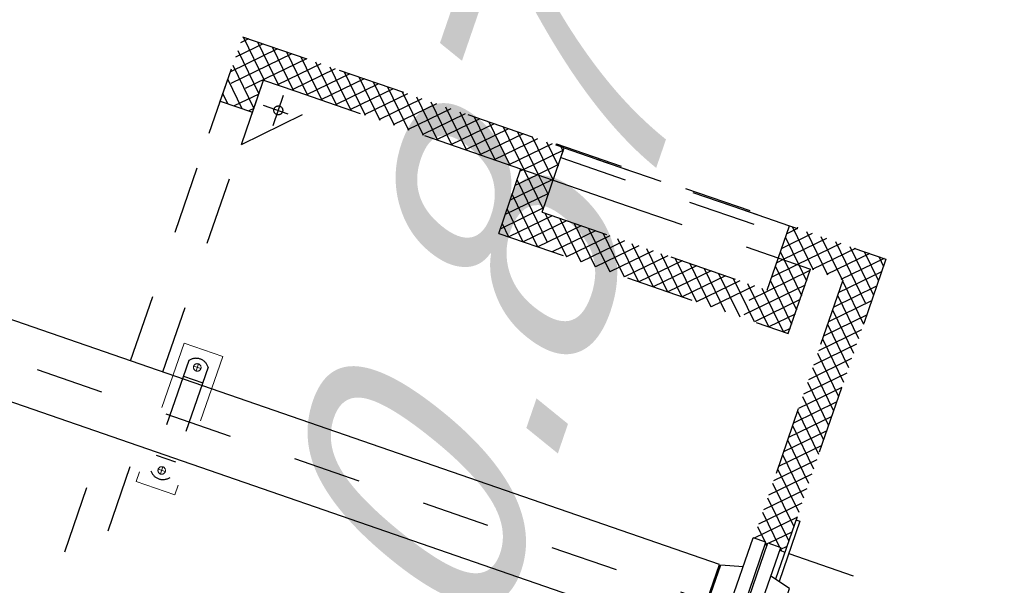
# Model space of a CAD drawing. Header units: metres. Extents: x 128615 to 129083, y 455669 to 456034.
# Tile 66 of 158: x 128806.462 to 128807.908, y 455829.178 to 455830.009. Entities that reach past the tile are written whole.
import ezdxf

# ---------------------------------------------------------------- set-up
doc = ezdxf.new("R2010")
doc.units = ezdxf.units.M
for name, pattern in [('CENTER', [2, 1.25, -0.25, 0.25, -0.25]), ('HIDDEN', [0.375, 0.25, -0.125]), ('HIDDEN2', [4.762499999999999, 3.175, -1.5875]), ('RI-AWZI_SLIBLEIDING', [11, 5, -3, 0, -3])]:
    doc.linetypes.add(name, pattern=pattern)
for name, color, linetype in [('0H', 6, 'CENTER'), ('0Hid', 6, 'HIDDEN'), ('0Hu1', 6, 'Continuous'), ('B-XX-GR-KRUIDEN-G', 98, 'Continuous'), ('LBH-COLASIT', 6, 'HIDDEN2')]:
    doc.layers.add(name, color=color, linetype=linetype)
for name, color, linetype, lineweight in [('B-XX-GR-HAAG-G', 90, 'GR-HAAG1', 13), ('B-XX-RI-AWZI_SLIBLEIDING-G', 40, 'RI-AWZI_SLIBLEIDING', 18), ('B-XX-RI-AWZI_SLIBLEIDING-T25_HDSR', 7, 'Continuous', 35), ('B-XX-VH-BESTRATING-V', 1, 'Continuous', 18), ('X-XX-AL-T25', 7, 'Continuous', 25)]:
    doc.layers.add(name, color=color, linetype=linetype, lineweight=lineweight)
doc.styles.add('ISO', font='Iso.shx', dxfattribs={"height": 50})
doc.styles.add('tcb_isocp', font='tcb_isocp.shx')
doc.linetypes.add('GR-HAAG1', pattern='A,6,[176,NLCS.SHX,S=0.125,R=0,X=0,Y=0],-2', length=8)

# ---------------------------------------------------------------- blocks, each defined once
blk = doc.blocks.new('Vof100')
for p, q in [((-57.15000000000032, -9.094947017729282e-13), (57.14999999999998, 9.094947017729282e-13)), ((57.14999999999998, 9.094947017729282e-13), (65.5, -31.99999999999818)), ((-65.5, -31.99999999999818), (-57.15000000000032, -9.094947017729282e-13)), ((-110, -31.99999999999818), (110, -31.99999999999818)), ((-110, -51.99999999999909), (-110, -31.99999999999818)), ((109.9999999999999, -51.99999999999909), (110, -31.99999999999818)), ((-110, -51.99999999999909), (109.9999999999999, -51.99999999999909))]:
    blk.add_line(p, q)
blk = doc.blocks.new('slibverwerkingsgebouw')
for p, q in [((1020.627095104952, 1574.196235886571), (1080.627081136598, 1574.23714427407)), ((1020.627095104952, 1574.196235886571), (1020.773683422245, 1359.196285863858)), ((1080.627081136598, 1574.23714427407), (1080.77366945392, 1359.237194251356)), ((1020.773683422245, 1359.196285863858), (1080.77366945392, 1359.237194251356))]:
    blk.add_line(p, q)
at = {"color": 0, "linetype": 'ByBlock'}
for p, q in [((1050.642087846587, 1552.216695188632), (1050.649587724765, 1541.216697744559)), ((1045.145839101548, 1546.712946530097), (1056.145836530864, 1546.720446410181)), ((1050.751176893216, 1392.216732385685), (1050.758676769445, 1381.216734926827)), ((1045.254928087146, 1386.712983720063), (1056.254925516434, 1386.720483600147))]:
    blk.add_line(p, q, dxfattribs=at)
for centre in [(1050.645837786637, 1546.716696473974), (1050.754926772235, 1386.716733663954)]:
    blk.add_circle(centre, 5.5)
at = {"layer": '0H'}
blk.add_line((5929.997027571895, 1470.043451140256), (499.0003557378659, 1466.340562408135), dxfattribs=at)
at = {"layer": '0Hid'}
for p, q in [((1035.641980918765, 1552.368371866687), (1035.758790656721, 1381.044604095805)), ((1065.641973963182, 1552.388826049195), (1065.758783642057, 1381.065058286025)), ((1035.658601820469, 1527.990679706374), (1065.658594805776, 1528.011133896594)), ((1035.742169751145, 1405.422296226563), (1065.742162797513, 1405.442750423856))]:
    blk.add_line(p, q, dxfattribs=at)
for centre, start, end in [((1050.649928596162, 1540.716697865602), 37.90270890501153, 142.175421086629), ((1050.750835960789, 1392.716732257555), 217.9027089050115, 322.175421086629)]:
    blk.add_arc(centre, 19, start, end, dxfattribs=at)
at = {"layer": '0Hu1'}
for p, q in [((1869.959009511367, 1524.425305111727), (653.4613070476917, 1523.595889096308)), ((1870.036940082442, 1410.125329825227), (1869.959009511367, 1524.425305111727)), ((1870.036940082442, 1410.125329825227), (653.539237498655, 1409.295913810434))]:
    blk.add_line(p, q, dxfattribs=at)
at = {"layer": 'LBH-COLASIT'}
for p, q in [((954.6616411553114, 2027.159719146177), (1104.661606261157, 2027.261990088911)), ((954.7639121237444, 1877.159754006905), (954.6616411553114, 2027.159719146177)), ((964.1572846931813, 2027.166193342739), (954.6681153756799, 2017.664075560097)), ((986.6079198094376, 2027.181500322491), (954.6834223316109, 1995.213440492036)), ((1009.058554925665, 2027.196807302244), (954.6987293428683, 1972.762805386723)), ((1031.509189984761, 2027.212114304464), (954.7140362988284, 1950.312170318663)), ((1053.959825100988, 2027.227421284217), (954.7293433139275, 1927.861535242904)), ((955.5899947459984, 2027.160352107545), (1005.624073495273, 1977.194454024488)), ((978.0406298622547, 2027.175659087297), (1028.074708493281, 1977.209761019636)), ((1000.491264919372, 2027.190966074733), (1050.525343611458, 1977.225068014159)), ((1022.941900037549, 2027.206273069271), (1072.975978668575, 1977.240375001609)), ((1076.410460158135, 2027.242728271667), (1026.444562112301, 1977.20864957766)), ((1045.392535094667, 2027.221580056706), (1095.426613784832, 1977.255681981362)), ((1098.861095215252, 2027.258035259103), (1048.895197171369, 1977.223956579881)), ((1067.843170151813, 2027.236887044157), (1117.87724890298, 1977.270988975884)), ((1121.3117303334, 2027.27334225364), (1071.345832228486, 1977.239263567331)), ((1090.293805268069, 2027.252194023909), (1140.327883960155, 1977.286295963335)), ((1143.762365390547, 2027.288649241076), (1093.796467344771, 1977.254570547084)), ((1104.661606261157, 2027.261990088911), (1504.661513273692, 2027.534712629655)), ((1112.744440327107, 2027.26750102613), (1162.778519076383, 1977.301602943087)), ((1166.213000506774, 2027.303956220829), (1116.247102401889, 1977.269877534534)), ((1135.195075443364, 2027.282808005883), (1185.229154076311, 1977.316909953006)), ((1188.66363556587, 2027.319263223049), (1138.697737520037, 1977.285184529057)), ((1157.645710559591, 2027.298114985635), (1207.679789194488, 1977.332216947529)), ((1211.114270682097, 2027.334570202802), (1161.148372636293, 1977.30049150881)), ((1180.096345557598, 2027.313421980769), (1230.130424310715, 1977.347523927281)), ((1233.564905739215, 2027.349877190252), (1183.59900769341, 1977.315798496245)), ((1202.546980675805, 2027.328728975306), (1252.581059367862, 1977.362830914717)), ((1256.015540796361, 2027.365184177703), (1206.049642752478, 1977.331105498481)), ((1224.997615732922, 2027.344035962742), (1275.03169448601, 1977.378137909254)), ((1278.466175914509, 2027.380491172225), (1228.500277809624, 1977.346412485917)), ((1247.448250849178, 2027.359342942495), (1297.482329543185, 1977.39344489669)), ((1300.916810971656, 2027.395798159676), (1250.950912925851, 1977.361719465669)), ((1269.898885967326, 2027.374649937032), (1319.932964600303, 1977.408751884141)), ((1323.367446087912, 2027.411105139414), (1273.401548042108, 1977.377026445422)), ((1292.349521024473, 2027.389956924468), (1342.38359971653, 1977.424058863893)), ((1345.81808120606, 2027.426412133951), (1295.852183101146, 1977.392333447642)), ((1304.661559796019, 2027.398351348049), (1954.66140871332, 2027.841525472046)), ((1314.8001561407, 2027.40526390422), (1364.834234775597, 1977.439365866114)), ((1368.268716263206, 2027.441719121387), (1318.302818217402, 1977.407640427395)), ((1337.250791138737, 2027.420570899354), (1387.284869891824, 1977.454672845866)), ((1390.719351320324, 2027.457026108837), (1340.753453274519, 1977.422947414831)), ((1359.701426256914, 2027.435877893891), (1409.735504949, 1977.469979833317)), ((1413.16998637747, 2027.472333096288), (1363.204088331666, 1977.438254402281)), ((1382.152061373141, 2027.451184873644), (1432.186140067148, 1977.485286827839)), ((1435.620621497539, 2027.487640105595), (1385.654723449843, 1977.453561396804)), ((1404.602696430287, 2027.466491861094), (1454.636775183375, 1977.500593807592)), ((1427.053331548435, 2027.481798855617), (1454.680348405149, 1999.89242888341)), ((1442.160164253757, 2029.492099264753), (1817.160077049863, 2029.747776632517)), ((1442.161527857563, 2027.492099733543), (1442.160164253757, 2029.492099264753)), ((1454.661524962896, 2027.50062229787), (1442.161527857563, 2027.492099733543)), ((1449.503966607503, 2027.497105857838), (1454.665041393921, 2022.343063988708)), ((1454.661524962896, 2027.50062229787), (1804.661443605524, 2027.739254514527)), ((1454.729705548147, 1927.500645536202), (1454.661524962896, 2027.50062229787)), ((1454.671752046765, 2012.500625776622), (1454.661524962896, 2027.50062229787)), ((1804.661443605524, 2027.739254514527), (1817.161440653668, 2027.747777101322)), ((1804.729624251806, 1927.739277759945), (1804.661443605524, 2027.739254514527)), ((1804.671670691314, 2012.739258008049), (1804.661443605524, 2027.739254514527)), ((1817.281417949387, 2027.747858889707), (1804.670047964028, 2015.119280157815)), ((1839.732053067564, 2027.763165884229), (1804.685354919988, 1992.668645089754)), ((1808.714127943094, 2027.742017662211), (1858.74820663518, 1977.776119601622)), ((1862.182688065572, 2027.778472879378), (1812.216790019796, 1977.744394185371)), ((1817.161440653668, 2027.747777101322), (1817.160077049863, 2029.747776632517)), ((1831.164763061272, 2027.757324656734), (1881.198841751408, 1977.791426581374)), ((1884.633323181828, 2027.793779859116), (1834.667425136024, 1977.759701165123)), ((1853.615398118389, 2027.772631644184), (1903.649476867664, 1977.806733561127)), ((1907.083958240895, 2027.809086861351), (1857.118060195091, 1977.775008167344)), ((1876.066033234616, 2027.787938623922), (1954.714995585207, 1949.246149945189)), ((1929.534593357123, 2027.824393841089), (1879.568695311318, 1977.790315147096)), ((1898.516668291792, 2027.803245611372), (1954.699688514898, 1971.696785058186)), ((1951.985228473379, 2027.839700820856), (1902.019330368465, 1977.805622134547)), ((1920.96730340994, 2027.818552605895), (1954.684381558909, 1994.147420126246)), ((1943.417938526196, 2027.833859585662), (1954.66907454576, 2016.598055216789)), ((1954.66140871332, 2027.841525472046), (1955.000339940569, 1530.733884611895)), ((1454.663849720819, 2024.090890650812), (1408.10535850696, 1977.468868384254)), ((1454.671752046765, 2012.500625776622), (1804.671670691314, 2012.739258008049)), ((954.6763151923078, 2005.637437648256), (1004.710393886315, 1955.671539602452)), ((1454.679156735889, 2001.640255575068), (1430.555993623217, 1977.484175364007)), ((1804.673987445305, 2009.34130379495), (1836.297571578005, 1977.760812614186)), ((1954.674891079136, 2008.067070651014), (1904.708992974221, 1958.032991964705)), ((954.6916221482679, 1983.186802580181), (1004.725700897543, 1933.220904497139)), ((1804.689294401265, 1986.890668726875), (1813.846936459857, 1977.745505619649)), ((1954.690198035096, 1985.616435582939), (1904.724299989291, 1935.582356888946)), ((955.0048340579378, 1523.801483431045), (954.6957314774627, 1977.159730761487)), ((1004.695719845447, 1977.193821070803), (1054.695708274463, 1977.227911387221)), ((1005.004822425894, 1523.835573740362), (1004.695719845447, 1977.193821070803)), ((1004.76390043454, 1877.193844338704), (1004.695719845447, 1977.193821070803)), ((1004.76390043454, 1877.193844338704), (1104.695696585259, 1977.262001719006)), ((1054.695708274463, 1977.227911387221), (1554.695592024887, 1977.568814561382)), ((1354.695638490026, 1977.432453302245), (1904.695510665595, 1977.807446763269)), ((1404.763807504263, 1877.466566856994), (1404.695626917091, 1977.466543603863)), ((1408.10535850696, 1977.468868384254), (1404.697951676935, 1974.056811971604)), ((1430.555993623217, 1977.484175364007), (1404.713258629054, 1951.606176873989)), ((1453.006628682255, 1977.499482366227), (1404.728565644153, 1929.155541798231)), ((1409.735504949, 1977.469979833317), (1454.726269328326, 1932.540523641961)), ((1432.186140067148, 1977.485286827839), (1454.710962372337, 1954.991158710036)), ((1454.694463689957, 1979.189620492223), (1453.006628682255, 1977.499482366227)), ((1454.636775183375, 1977.500593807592), (1454.695655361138, 1977.441793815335)), ((1854.69717394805, 1975.350818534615), (1757.186264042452, 1877.706850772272)), ((1812.216790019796, 1977.744394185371), (1804.700661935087, 1970.218010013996)), ((1834.667425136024, 1977.759701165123), (1804.715968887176, 1947.767374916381)), ((1813.846936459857, 1977.745505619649), (1854.72337309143, 1936.924770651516)), ((1836.297571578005, 1977.760812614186), (1854.708066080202, 1959.375405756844)), ((1854.763702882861, 1877.773379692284), (1854.6955222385, 1977.773356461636)), ((1904.695510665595, 1977.807446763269), (1904.968579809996, 1577.299186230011)), ((1904.696223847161, 1976.761412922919), (1954.730302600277, 1926.795514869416)), ((954.7069291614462, 1960.736167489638), (988.3062468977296, 1927.182635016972)), ((1004.71054837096, 1955.444978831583), (976.478664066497, 1927.174570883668)), ((1039.735719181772, 1918.539084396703), (1039.70343068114, 1965.896300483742)), ((1404.70749764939, 1960.055786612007), (1487.353027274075, 1877.522876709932)), ((1454.709770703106, 1956.73898540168), (1404.743872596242, 1906.704906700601)), ((1854.712480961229, 1952.900183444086), (1779.636899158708, 1877.722157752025)), ((1804.704601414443, 1964.440033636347), (1854.7386801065, 1914.474135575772)), ((1904.71153086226, 1954.31077784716), (1954.745609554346, 1904.344879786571)), ((1954.705505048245, 1963.16580049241), (1904.739606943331, 1913.131721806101)), ((954.7222361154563, 1938.285532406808), (965.8556118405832, 1927.167328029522)), ((1016.040966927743, 1942.20154820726), (1054.719571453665, 1942.227919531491)), ((1804.719908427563, 1941.989398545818), (1854.753987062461, 1892.023500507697)), ((1954.720812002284, 1940.715165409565), (1904.75491395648, 1890.681086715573)), ((954.7298217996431, 1927.159742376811), (1004.72981017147, 1927.193832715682)), ((1004.725855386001, 1932.994343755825), (998.9292991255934, 1927.189877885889)), ((1404.722804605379, 1937.605151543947), (1464.902392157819, 1877.50756973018)), ((1454.725077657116, 1934.28835031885), (1404.759179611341, 1884.254271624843)), ((1470.392635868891, 1927.511324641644), (1420.426737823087, 1877.477245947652)), ((1492.843270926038, 1927.526631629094), (1442.877372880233, 1877.492552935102)), ((1454.729705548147, 1927.500645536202), (1804.729624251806, 1927.739277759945)), ((1459.769583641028, 1927.504081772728), (1509.803662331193, 1877.538183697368)), ((1515.293906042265, 1927.541938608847), (1465.328007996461, 1877.507859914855)), ((1482.220218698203, 1927.519388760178), (1532.254297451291, 1877.55349070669)), ((1537.744541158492, 1927.557245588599), (1487.778643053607, 1877.523166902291)), ((1504.67085381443, 1927.534695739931), (1554.704932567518, 1877.568797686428)), ((1560.195176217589, 1927.57255259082), (1510.229278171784, 1877.538473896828)), ((1527.121488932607, 1927.550002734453), (1577.155567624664, 1877.584104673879)), ((1582.645811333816, 1927.587859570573), (1532.679913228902, 1877.553780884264)), ((1549.572123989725, 1927.565309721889), (1599.606202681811, 1877.599411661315)), ((1605.096446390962, 1927.603166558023), (1555.130548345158, 1877.569087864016)), ((1572.022759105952, 1927.580616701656), (1622.056837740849, 1877.614718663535)), ((1627.54708145, 1927.618473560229), (1577.581183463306, 1877.584394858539)), ((1594.473394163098, 1927.595923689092), (1644.507472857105, 1877.630025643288)), ((1649.997716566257, 1927.633780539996), (1600.031818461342, 1877.599701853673)), ((1616.924029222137, 1927.611230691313), (1666.958107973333, 1877.64533262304)), ((1672.448351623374, 1927.649087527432), (1622.482453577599, 1877.61500883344)), ((1639.374664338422, 1927.626537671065), (1689.408743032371, 1877.660639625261)), ((1694.898986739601, 1927.664394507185), (1644.933088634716, 1877.63031582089)), ((1661.825299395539, 1927.641844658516), (1711.859378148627, 1877.675946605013)), ((1717.349621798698, 1927.679701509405), (1667.383723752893, 1877.645622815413)), ((1684.275934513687, 1927.657151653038), (1734.310013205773, 1877.691253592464)), ((1739.800256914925, 1927.695008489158), (1689.83435886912, 1877.660929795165)), ((1706.726569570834, 1927.672458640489), (1756.76064826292, 1877.706560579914)), ((1762.250892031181, 1927.71031546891), (1712.284993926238, 1877.676236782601)), ((1729.177204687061, 1927.687765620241), (1779.211283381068, 1877.721867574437)), ((1784.701527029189, 1927.725622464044), (1734.735629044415, 1877.691543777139)), ((1751.627839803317, 1927.703072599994), (1801.661918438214, 1877.737174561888)), ((1774.078474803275, 1927.718379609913), (1824.112553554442, 1877.752481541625)), ((1796.529109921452, 1927.733686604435), (1846.563188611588, 1877.767788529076)), ((1854.727787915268, 1930.449548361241), (1802.087534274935, 1877.737464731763)), ((1904.72683781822, 1931.8601427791), (1954.760916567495, 1881.894244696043)), ((1404.738111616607, 1915.154516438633), (1442.451757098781, 1877.492262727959)), ((1904.742144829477, 1909.409507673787), (1954.776223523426, 1859.443609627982)), ((1954.736119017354, 1918.264530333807), (1904.770220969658, 1868.23045162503)), ((1854.743094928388, 1907.998913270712), (1824.538169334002, 1877.752771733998)), ((1954.751426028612, 1895.813895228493), (1904.785527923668, 1845.779816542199)), ((1404.753418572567, 1892.703881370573), (1420.001122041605, 1877.476955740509)), ((1854.758401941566, 1885.548278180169), (1846.98880445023, 1877.768078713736)), ((1904.757451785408, 1886.958872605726), (1954.791530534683, 1836.992974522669)), ((1404.763807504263, 1877.466566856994), (1854.763702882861, 1877.773379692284)), ((1954.766732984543, 1873.363260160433), (1904.800834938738, 1823.329181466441)), ((1904.772758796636, 1864.508237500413), (1954.806837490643, 1814.542339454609)), ((1904.788065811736, 1842.057602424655), (1954.822144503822, 1792.091704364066)), ((1954.7820399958, 1850.91262505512), (1904.816141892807, 1800.878546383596)), ((1954.79734695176, 1828.461989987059), (1904.831448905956, 1778.427911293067)), ((1904.803372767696, 1819.60696735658), (1954.837451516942, 1769.641069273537)), ((1904.818679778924, 1797.156332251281), (1954.852758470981, 1747.190434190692)), ((1954.81265396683, 1806.011354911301), (1904.846755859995, 1755.977276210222)), ((1954.827960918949, 1783.560719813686), (1904.862062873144, 1733.526641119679)), ((1904.833986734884, 1774.705697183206), (1954.868065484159, 1724.739799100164)), ((1904.849293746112, 1752.255062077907), (1954.883372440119, 1702.289164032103)), ((1954.843267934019, 1761.110084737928), (1904.877369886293, 1711.07600602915)), ((1954.858574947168, 1738.659449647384), (1904.892676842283, 1688.62537096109)), ((1904.864600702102, 1729.804427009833), (1954.898679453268, 1679.83852894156)), ((1904.879907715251, 1707.353791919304), (1954.913986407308, 1657.387893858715)), ((1954.873881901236, 1716.208814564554), (1904.907983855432, 1666.174735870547)), ((1954.889188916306, 1693.758179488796), (1904.923290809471, 1643.724100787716)), ((1904.895214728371, 1684.903156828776), (1954.929293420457, 1634.937258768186)), ((1954.904495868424, 1671.307544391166), (1904.93859782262, 1621.273465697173)), ((1904.91052168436, 1662.452521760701), (1954.944600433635, 1612.486623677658)), ((1954.919802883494, 1648.856909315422), (1904.953904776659, 1598.822830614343)), ((1904.925828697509, 1640.001886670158), (1954.959907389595, 1590.035988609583)), ((1954.935109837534, 1626.406274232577), (1905.895570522, 1577.299818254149)), ((1954.93754030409, 1622.841619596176), (1960.937538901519, 1622.845710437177)), ((1960.937538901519, 1622.845710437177), (1961.001406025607, 1529.172350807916)), ((1904.941135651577, 1617.551251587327), (1945.220645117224, 1577.326630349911)), ((1904.956442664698, 1595.100616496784), (1922.770010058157, 1577.311323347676)), ((1954.950416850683, 1603.955639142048), (1928.346205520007, 1577.315125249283)), ((1954.965723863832, 1581.505004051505), (1946.925595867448, 1573.453905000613)), ((1926.923929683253, 1575.890908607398), (1923.857622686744, 1572.820417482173)), ((1923.923746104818, 1576.159159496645), (1927.264717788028, 1572.822740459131)), ((1946.924115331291, 1575.625481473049), (1949.715352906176, 1572.838047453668)), ((1946.926017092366, 1572.836145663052), (1954.971630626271, 1572.841631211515)), ((1960.971629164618, 1572.845722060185), (2145.291316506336, 1572.971392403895)), ((955.3434474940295, 1027.159951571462), (955.0827645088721, 1409.501508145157)), ((1005.309345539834, 1077.194030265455), (1005.082752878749, 1409.535598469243))]:
    blk.add_line(p, q, dxfattribs=at)
blk.add_circle((1039.719574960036, 1942.217692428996), 6.5, dxfattribs=at)
at = {"layer": '0Hu1', "rotation": 90.03906185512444}
blk.add_blockref('Vof100', (1871.997970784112, 1467.276681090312), dxfattribs=at)
at = {"layer": '0Hu1', "xscale": -1, "rotation": 270.0390618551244}
blk.add_blockref('Vof100', (1978.997945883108, 1467.349634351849), dxfattribs=at)

msp = doc.modelspace()

# ---------------------------------------------------------------- hatches: boundary and pattern name
at = {"layer": 'B-XX-GR-HAAG-G'}
h = msp.add_hatch(dxfattribs=at)
h.set_pattern_fill('ANGLE', color=256, scale=0.03999999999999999, angle=-19.09341844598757, style=0)
h.set_pattern_definition([(78.37645749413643, (128738.9979208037, 455858.1422880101), (-0.2736702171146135, 0.05629362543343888), [0.2032, -0.07619999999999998]), (168.3764574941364, (128738.9979208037, 455858.1422880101), (-0.0562936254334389, -0.2736702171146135), [0.2031999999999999, -0.07619999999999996])])
edge = h.paths.add_edge_path()
edge.add_line((128824.0560011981, 455861.2439628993), (128824.3251972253, 455861.9975444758))
edge.add_line((128824.3251972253, 455861.9975444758), (128807.412816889, 455867.9094233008))
edge.add_line((128807.412816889, 455867.9094233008), (128807.5844640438, 455867.0019485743))
edge.add_line((128807.5844640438, 455867.0019485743), (128824.0565718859, 455861.2437634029))
edge.add_line((128911.0524530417, 455830.6925610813), (128923.8730139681, 455826.2243651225))
edge.add_line((128923.8730139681, 455826.2243651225), (128926.9522502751, 455825.1512758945))
edge.add_line((128926.9522502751, 455825.1512758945), (128927.2239480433, 455825.9444302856))
edge.add_line((128927.2239480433, 455825.9444302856), (128912.031396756, 455831.2301135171))
edge.add_line((128912.031396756, 455831.2301135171), (128911.0523500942, 455830.6922639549))
at = {"layer": 'B-XX-GR-KRUIDEN-G'}
h = msp.add_hatch(dxfattribs=at)
h.set_pattern_fill('SWAMP', color=256, scale=0.2, angle=-116.5632943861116, style=0)
h.set_pattern_definition([(340.9065815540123, (128738.9979208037, 455858.1422880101), (3.839350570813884, 3.326515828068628), [0.6349999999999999, -4.444999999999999]), (70.90658155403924, (128739.2979540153, 455858.0384307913), (-0.9611808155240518, 4.988231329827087), [0.3174999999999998, -8.481319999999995]), (70.90658155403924, (128739.3729632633, 455858.0124661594), (-0.9611808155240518, 4.988231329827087), [0.2539999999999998, -8.544819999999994]), (70.90658155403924, (128739.2229447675, 455858.0643954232), (-0.9611808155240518, 4.988231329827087), [0.2539999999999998, -8.544819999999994]), (40.90658155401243, (128739.4479706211, 455857.9865021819), (-0.9611719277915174, 4.988233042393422), [0.2032, -4.876799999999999]), (100.9065815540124, (128739.1479374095, 455858.0903594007), (-4.8005224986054, 1.661717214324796), [0.2032, -4.8768])])
edge = h.paths.add_edge_path()
edge.add_line((128948.4118116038, 455833.4579504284), (128948.6455033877, 455826.0782791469))
edge.add_line((128948.6455033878, 455826.0782791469), (128943.9095911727, 455812.3966981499))
edge.add_line((128943.9095911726, 455812.3966981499), (128941.3888850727, 455813.2785094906))
edge.add_line((128941.3888850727, 455813.2785094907), (128942.1339618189, 455815.4309623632))
edge.add_arc((128932.745274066, 455818.888458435), 10.00508554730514, -20.21683048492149, 71.17534409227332)
edge.add_line((128935.9736453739, 455828.358376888), (128892.1860483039, 455843.579290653))
edge.add_arc((128893.6952972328, 455847.9211051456), 4.596649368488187, -157.04283936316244, -109.16785423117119, ccw=False)
edge.add_arc((128894.4307678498, 455848.232645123), 5.395382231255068, 162.5112662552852, 202.9571606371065, ccw=False)
edge.add_line((128889.2847814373, 455849.8540560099), (128901.8557516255, 455885.6735668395))
edge.add_line((128901.8557516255, 455885.6735668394), (128887.2242848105, 455890.7225570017))
edge.add_line((128887.2242848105, 455890.7225570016), (128887.1817624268, 455890.5997140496))
edge.add_line((128887.1817624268, 455890.5997140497), (128874.5146120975, 455895.1035688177))
edge.add_line((128874.5146120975, 455895.1035688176), (128873.5283828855, 455892.2544503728))
edge.add_arc((128867.280722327, 455871.995513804), 21.20041917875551, 72.86074229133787, 176.4358647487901)
edge.add_line((128846.121308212, 455873.313454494), (128835.0103701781, 455877.1887525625))
edge.add_arc((128817.5916042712, 455889.2204382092), 21.17014088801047, -34.63404912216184, -24.22743715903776)
edge.add_line((128836.8971577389, 455880.5330640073), (128837.0847450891, 455880.5150973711))
edge.add_line((128837.0847450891, 455880.5150973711), (128838.2442237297, 455883.7950644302))
edge.add_line((128838.2442237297, 455883.7950644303), (128838.0851409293, 455883.9110295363))
edge.add_arc((128817.5916042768, 455889.2204382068), 21.17014088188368, -14.52468191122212, 21.05836036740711)
edge.add_line((128837.3478955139, 455896.8272655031), (128838.4437976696, 455897.45125095))
edge.add_line((128838.4437976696, 455897.45125095), (128836.9196742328, 455900.519436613))
edge.add_line((128836.9196742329, 455900.519436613), (128835.8290882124, 455899.9707426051))
edge.add_arc((128817.5916042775, 455889.2204382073), 21.17014088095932, 30.51773535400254, 65.7725628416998)
edge.add_line((128826.2789784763, 455908.5259916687), (128826.2969451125, 455908.713579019))
edge.add_line((128826.2969451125, 455908.7135790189), (128823.0169780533, 455909.8730576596))
edge.add_line((128823.0169780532, 455909.8730576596), (128822.9010129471, 455909.7139748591))
edge.add_arc((128817.591604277, 455889.2204382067), 21.17014088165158, 75.47531808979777, 155.5873596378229)
edge.add_line((128798.3142327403, 455897.9701702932), (128798.1176121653, 455897.9799474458))
edge.add_line((128798.1176121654, 455897.9799474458), (128797.7211869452, 455896.8585281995))
edge.add_line((128797.7211869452, 455896.8585281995), (128793.8072384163, 455898.2133509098))
edge.add_arc((128775.6531717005, 455909.0573338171), 21.14620778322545, -30.85117203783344, -24.45064201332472)
edge.add_line((128794.9029489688, 455900.3047239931), (128795.4902118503, 455900.2458409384))
edge.add_line((128795.4902118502, 455900.2458409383), (128796.7020683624, 455903.7467742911))
edge.add_line((128796.7020683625, 455903.746774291), (128796.1976420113, 455904.0486570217))
edge.add_arc((128775.6531716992, 455909.057333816), 21.14620778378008, -13.70124981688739, 21.18853243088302)
edge.add_line((128795.3698146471, 455916.7003760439), (128797.9082227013, 455917.9559061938))
edge.add_line((128797.9082227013, 455917.9559061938), (128796.4067381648, 455921.1222890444))
edge.add_line((128796.4067381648, 455921.1222890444), (128793.8362756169, 455919.8525566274))
edge.add_arc((128775.6531717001, 455909.0573338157), 21.1462077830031, 30.69740409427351, 65.54935799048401)
edge.add_line((128784.4057815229, 455928.3071110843), (128784.4646645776, 455928.8943739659))
edge.add_line((128784.4646645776, 455928.8943739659), (128780.9637312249, 455930.1062304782))
edge.add_line((128780.9637312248, 455930.1062304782), (128780.6618484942, 455929.6018041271))
edge.add_arc((128775.6531717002, 455909.0573338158), 21.14620778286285, 76.298750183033, 155.5095457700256)
edge.add_line((128756.4094808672, 455917.8233173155), (128755.8262168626, 455917.8979581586))
edge.add_line((128755.8262168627, 455917.8979581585), (128754.6142224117, 455914.3971073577))
edge.add_line((128754.6142224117, 455914.3971073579), (128755.1121866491, 455914.0802848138))
edge.add_arc((128775.6531716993, 455909.057333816), 21.1462077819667, 166.2589379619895, 191.7043835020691)
edge.add_line((128754.9466508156, 455904.7675673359), (128751.1985842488, 455903.6584638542))
edge.add_line((128751.1985842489, 455903.6584638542), (128751.1173775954, 455903.9197317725))
edge.add_line((128751.1173775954, 455903.9197317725), (128741.4969709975, 455907.2999279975))
edge.add_line((128741.4969709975, 455907.2999279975), (128757.0495062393, 455938.2990116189))
edge.add_line((128757.0495062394, 455938.2990116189), (128795.963293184, 455925.5684809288))
edge.add_line((128795.963293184, 455925.5684809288), (128808.0815679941, 455921.3936663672))
edge.add_line((128808.0815679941, 455921.3936663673), (128811.5859768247, 455919.9881814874))
edge.add_line((128811.5859768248, 455919.9881814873), (128842.9440111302, 455909.6012506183))
edge.add_line((128842.9440111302, 455909.6012506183), (128874.3253125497, 455899.2845629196))
edge.add_line((128874.3253125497, 455899.2845629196), (128897.3942134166, 455890.0887698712))
edge.add_line((128897.3942134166, 455890.0887698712), (128932.249899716, 455875.2515896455))
edge.add_line((128932.249899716, 455875.2515896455), (128958.9784740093, 455863.874893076))
edge.add_line((128958.9784740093, 455863.8748930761), (128948.4118116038, 455833.4579504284))
h.paths.add_polyline_path([(128845.694092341, 455904.4570519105), (128848.0856081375, 455905.5477301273), (128849.2310223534, 455903.2376735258), (128848.6444501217, 455901.5319182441), (128846.8291906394, 455902.1678003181)], flags=16)
at = {"layer": 'B-XX-VH-BESTRATING-V'}
h = msp.add_hatch(dxfattribs=at)
h.set_pattern_fill('BRICK', color=256, scale=0.03307086, angle=-116.5097316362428)
h.set_pattern_definition([(340.9065815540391, (128781.00315288, 455850.7668853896), (0.0686929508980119, 0.1984471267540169), []), (70.90658155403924, (128781.00315288, 455850.7668853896), (-0.3968942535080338, 0.1373859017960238), [0.2099999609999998, -0.2099999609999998]), (70.90658155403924, (128781.2016000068, 455850.6981924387), (-0.3968942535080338, 0.1373859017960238), [-0.2099999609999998, 0.2099999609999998])])
edge = h.paths.add_edge_path()
edge.add_line((128831.6126664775, 455838.8346340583), (128839.0652869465, 455860.4902585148))
edge.add_line((128839.0652869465, 455860.4902585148), (128836.3034510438, 455861.4412710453))
edge.add_line((128836.3034510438, 455861.4412710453), (128833.541615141, 455862.3922835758))
edge.add_arc((128834.2946828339, 455864.407557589), 2.151381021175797, 165.7586443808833, 249.5102871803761, ccw=False)
edge.add_line((128832.2094179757, 455864.936812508), (128832.7229766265, 455866.3634640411))
edge.add_line((128832.7229766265, 455866.3634640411), (128829.5305935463, 455867.4960062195))
edge.add_line((128829.5305935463, 455867.4960062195), (128825.7790093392, 455865.6897798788))
edge.add_line((128825.7790093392, 455865.6897798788), (128824.1892600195, 455861.2288345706))
edge.add_line((128824.1892600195, 455861.2288345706), (128829.3480097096, 455859.4118744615))
edge.add_arc((128828.6821113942, 455857.5376763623), 1.98897940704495, -20.160679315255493, 70.43999003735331, ccw=False)
edge.add_line((128830.5492255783, 455856.8521665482), (128825.085613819, 455841.0700632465))
edge.add_arc((128820.6003911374, 455842.5189337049), 4.713432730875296, 246.4303146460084, 342.09788309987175, ccw=False)
edge.add_line((128818.7156584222, 455838.1987218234), (128794.9887339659, 455846.4591081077))
edge.add_line((128794.9887339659, 455846.4591081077), (128740.4443933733, 455865.3829613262))
edge.add_arc((128742.7378552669, 455872.1050294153), 7.102546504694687, 156.7495911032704, 251.16118143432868, ccw=False)
edge.add_line((128736.2121179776, 455874.9087625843), (128740.8492055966, 455888.4475361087))
edge.add_arc((128747.4193090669, 455885.7839878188), 7.08948158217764, 110.50432189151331, 157.9321541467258, ccw=False)
edge.add_line((128744.936019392, 455892.4243207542), (128746.0560372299, 455895.6599412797))
edge.add_line((128746.0560372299, 455895.6599412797), (128750.9663574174, 455893.9602221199))
edge.add_line((128750.9663574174, 455893.9602221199), (128752.5278960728, 455898.5416274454))
edge.add_line((128752.5278960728, 455898.5416274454), (128752.0152830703, 455900.3559231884))
edge.add_line((128752.0152830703, 455900.3559231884), (128751.9765845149, 455900.3451798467))
edge.add_line((128751.9765845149, 455900.3451798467), (128751.0126086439, 455903.818817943))
edge.add_line((128751.0126086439, 455903.818817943), (128743.3040688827, 455906.5354959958))
edge.add_line((128743.3040688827, 455906.5354959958), (128719.892912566, 455838.9029857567))
edge.add_line((128719.892912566, 455838.9029857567), (128720.2712589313, 455838.7734198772))
edge.add_line((128720.2712589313, 455838.7734198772), (128743.5504862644, 455906.0245387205))
edge.add_line((128743.5504862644, 455906.0245387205), (128750.6829467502, 455903.5108851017))
edge.add_line((128750.6829467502, 455903.5108851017), (128752.1090925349, 455898.5527556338))
edge.add_line((128752.1090925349, 455898.5527556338), (128750.717407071, 455894.4696833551))
edge.add_line((128750.717407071, 455894.4696833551), (128745.8088863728, 455896.1687796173))
edge.add_line((128745.8088863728, 455896.1687796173), (128744.6185725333, 455892.7300809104))
edge.add_arc((128747.419309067, 455885.7839878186), 7.489481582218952, 111.9598016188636, 158.0177529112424)
edge.add_line((128740.4743136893, 455888.5874452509), (128735.6521931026, 455874.5084362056))
edge.add_arc((128742.711383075, 455872.0759849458), 7.466524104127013, 160.9871051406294, 251.273710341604)
edge.add_line((128740.3142736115, 455865.0047157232), (128794.856583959, 455846.0815660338))
edge.add_line((128794.856583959, 455846.0815660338), (128818.5714073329, 455837.8252763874))
edge.add_arc((128820.6003911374, 455842.5189337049), 5.113432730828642, 246.6220382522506, 342.0506229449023)
edge.add_line((128825.4649488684, 455840.9430934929), (128830.9260443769, 455856.717928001))
edge.add_arc((128828.6821113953, 455857.5376763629), 2.388979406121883, 339.9318582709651, 430.4537588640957)
edge.add_line((128829.4813863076, 455859.7889831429), (128824.7008226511, 455861.4727425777))
edge.add_line((128824.7008226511, 455861.4727425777), (128826.1020253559, 455865.4046131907))
edge.add_line((128826.1020253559, 455865.4046131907), (128829.4604913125, 455867.0964502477))
edge.add_line((128829.4604913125, 455867.0964502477), (128832.2105117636, 455866.120842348))
edge.add_line((128832.2105117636, 455866.120842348), (128831.8267665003, 455865.0548087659))
edge.add_arc((128834.2946828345, 455864.4075575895), 2.551381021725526, 165.3042260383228, 249.6319906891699)
edge.add_line((128833.4066780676, 455862.0156979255), (128838.5569163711, 455860.2422612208))
edge.add_line((128838.5569163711, 455860.2422612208), (128831.2322111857, 455838.9583295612))
edge.add_arc((128836.4510621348, 455837.3560573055), 5.459274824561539, 162.9326608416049, 251.688394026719)
edge.add_line((128834.7358411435, 455832.1732300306), (128868.2102711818, 455820.5590485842))
edge.add_arc((128870.243457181, 455825.3755239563), 5.22802833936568, 247.1138597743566, 340.4610631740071)
edge.add_line((128875.1704265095, 455823.6270235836), (128882.5907182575, 455844.7795449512))
edge.add_arc((128880.2053561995, 455845.6949556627), 2.55498119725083, 339.0051081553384, 400.5811834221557)
edge.add_line((128882.1458260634, 455847.357034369), (128879.1820600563, 455850.9862143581))
edge.add_line((128879.1820600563, 455850.9862143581), (128886.2461834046, 455856.9579368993))
edge.add_arc((128882.7728296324, 455860.6776088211), 5.089218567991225, 313.038728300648, 342.0620473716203)
edge.add_line((128887.6146643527, 455859.110196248), (128893.0181774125, 455874.5159597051))
edge.add_arc((128882.8722026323, 455877.7590635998), 10.65169127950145, 342.2738127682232, 419.290512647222)
edge.add_line((128888.3118646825, 455886.917043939), (128886.2148499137, 455887.872679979))
edge.add_line((128886.2148499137, 455887.872679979), (128886.1094443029, 455887.4783866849))
edge.add_line((128886.1094443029, 455887.4783866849), (128888.1745737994, 455886.5274173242))
edge.add_arc((128882.8857705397, 455877.7600346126), 10.23906438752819, -17.723255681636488, 58.900096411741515, ccw=False)
edge.add_line((128892.6388684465, 455874.6430616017), (128887.2355901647, 455859.2379771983))
edge.add_arc((128882.7728296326, 455860.677608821), 4.689218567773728, 313.1287842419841, 342.12093767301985, ccw=False)
edge.add_line((128885.978569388, 455857.2553283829), (128883.1729931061, 455854.8264816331))
edge.add_line((128883.1729931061, 455854.8264816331), (128878.5836409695, 455851.0866857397))
edge.add_line((128878.5836409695, 455851.0866857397), (128881.839104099, 455847.1002356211))
edge.add_arc((128880.2053561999, 455845.6949556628), 2.15498119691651, -21.143024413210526, 40.70070699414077, ccw=False)
edge.add_line((128882.2152704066, 455844.9176598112), (128877.8010034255, 455832.3322089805))
edge.add_line((128877.8010034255, 455832.3322089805), (128874.7932273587, 455823.7601450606))
edge.add_arc((128870.243457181, 455825.3755239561), 4.828028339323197, 246.96541338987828, 340.45278373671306, ccw=False)
edge.add_line((128868.354313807, 455820.9324400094), (128834.8638834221, 455832.552191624))
edge.add_arc((128836.4510621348, 455837.3560573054), 5.059274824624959, 163.0072479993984, 251.7166439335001, ccw=False)

# ---------------------------------------------------------------- block references
at = {"layer": 'B-XX-RI-AWZI_SLIBLEIDING-G', "xscale": 0.0009999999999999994, "yscale": 0.0009999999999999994, "zscale": 0.0009999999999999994, "rotation": 340.9065815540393}
msp.add_blockref('slibverwerkingsgebouw', (128805.2240177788, 455828.3803117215), dxfattribs=at)

# ---------------------------------------------------------------- texts
at = {"layer": 'B-XX-RI-AWZI_SLIBLEIDING-T25_HDSR', "style": 'tcb_isocp', "oblique": 20.00023775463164}
msp.add_text('bob. -0.870', height=0.36, rotation=70.98619083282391, dxfattribs=at).set_placement((128806.749843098, 455827.9134285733))
at = {"layer": 'X-XX-AL-T25', "style": 'ISO'}
msp.add_text('Slibverwerkingsgebouw', height=0.9975393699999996, rotation=341.187282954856, dxfattribs=at).set_placement((128804.6620789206, 455831.8220039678))

doc.saveas('drawing.dxf')
